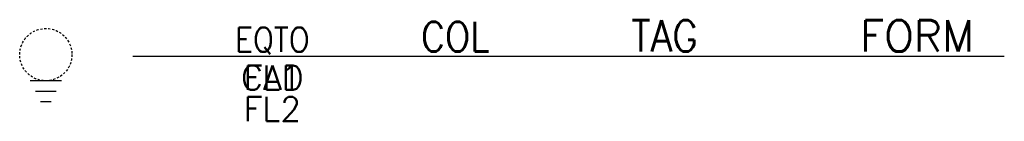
# Model space of a CAD drawing. Header units: millimetres. Extents: x 951.7 to 1008.2, y 923.3 to 929.1.
import ezdxf
from ezdxf.enums import TextEntityAlignment as Align

# ---------------------------------------------------------------- set-up
doc = ezdxf.new("R2010")
doc.units = ezdxf.units.MM
doc.linetypes.add('HIDDEN', pattern=[0.375, 0.25, -0.125])
doc.styles.add('ROMANS', font='romans')

msp = doc.modelspace()

# ---------------------------------------------------------------- linework, layer by layer
at = {"color": 7}
for p, q in [((958.19, 927.018), (974.19, 927.018)), ((974.19, 927.018), (979.19, 927.018)), ((979.19, 927.018), (998.19, 927.018)), ((998.19, 927.018), (1008.19, 927.018)), ((954.09, 925.612), (952.29, 925.612)), ((952.59, 925.012), (953.79, 925.012)), ((953.49, 924.412), (952.89, 924.412))]:
    msp.add_line(p, q, dxfattribs=at)
at = {"color": 7, "linetype": 'HIDDEN', "ltscale": 0.5}
msp.add_circle((953.19, 927.112), 1.5, dxfattribs=at)

# ---------------------------------------------------------------- texts
at = {"color": 7, "lineweight": -3, "style": 'ROMANS', "width": 0.9}
for tag, height, p in [('COL', 1.7, (976.69, 928.141)), ('TAG', 1.8, (988.69, 928.183)), ('EQTO', 1.4, (966.19, 927.971))]:
    msp.add_attdef(tag, text='', height=height, dxfattribs=at).set_placement(p, align=Align.MIDDLE_CENTER)
at = {"color": 7, "lineweight": -3, "style": 'ROMANS'}
msp.add_attdef('FORM', text='', height=1.8, dxfattribs=at).set_placement((1003.19, 928.183), align=Align.MIDDLE_CENTER)
for tag, p in [('CAD', (966.19, 926.489)), ('FL1', (966.19, 926.489)), ('FL2', (966.19, 924.689))]:
    msp.add_attdef(tag, text='', height=1.4, dxfattribs=at).set_placement(p, align=Align.TOP_CENTER)

doc.saveas('drawing.dxf')
